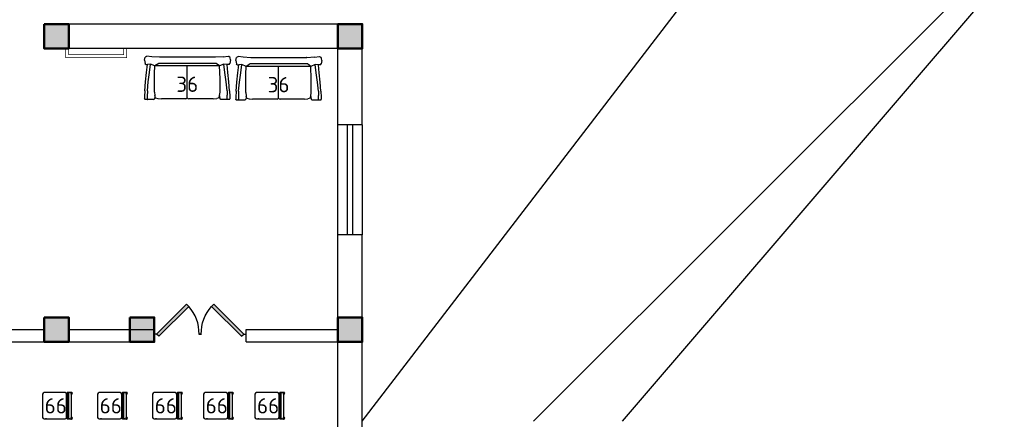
# Model space of a CAD drawing. Header units: millimetres. Extents: x 151654 to 877351, y 70322 to 154322.
# Tile 143 of 173: x 378650 to 394752, y 99187 to 105728. Entities that reach past the tile are written whole.
import ezdxf

# ---------------------------------------------------------------- set-up
doc = ezdxf.new("R2010")
doc.units = ezdxf.units.MM
doc.layers.add('kolonn', color=7, linetype='Continuous')
doc.layers.add('Tech_equipment_001', color=3, linetype='Continuous', lineweight=30)
doc.layers.add('технологич.о', color=152, linetype='Continuous', lineweight=30)
doc.styles.add('GOST', font='isocpeur.ttf')

# ---------------------------------------------------------------- blocks, each defined once
blk = doc.blocks.new('ghsdd')
at = {"ltscale": 50, "true_color": 0x757575}
h = blk.add_hatch(color=8, dxfattribs=at)
h.paths.add_polyline_path([(0, 200), (-200, 200), (-200, 0), (0, 0)])
h.paths.add_polyline_path([(200, 0), (200, 200), (0, 200), (0, 0)])
h.paths.add_polyline_path([(0, 0), (-200, 0), (-200, -200), (0, -200)])
h.paths.add_polyline_path([(0, 0), (0, -200), (200, -200), (200, 0)])
at = {"lineweight": 50, "ltscale": 50}
blk.add_lwpolyline([(200, 200), (200, -200), (-200, -200), (-200, 200), (200, 200)], dxfattribs=at)
blk = doc.blocks.new('jfgjhsdf')
blk.add_hatch(color=1).paths.add_polyline_path([(-593, 731), (-637, 687), (0, 50), (44, 94)])
at = {"color": 1}
for p, q in [((0, 1000), (0, 950)), ((0, 50), (0, 0))]:
    blk.add_line(p, q, dxfattribs=at)
blk.add_lwpolyline([(0, 50), (-637, 687), (-593, 731), (44, 94), (0, 50)], dxfattribs=at)
blk.add_arc((-33, 130), 821, 87.662, 132.9147, dxfattribs=at)
blk = doc.blocks.new('s-style4-2')
at = {"layer": 'технологич.о', "linetype": 'Continuous'}
for p, q in [((-706, 649), (-701, 681)), ((-706, 649), (-698, 590)), ((-701, 681), (-698, 696)), ((-698, 696), (-678, 707)), ((-670, 710), (-678, 707)), ((-587, 700), (-670, 710)), ((-587, 700), (-462, 693)), ((-465, 694), (-456, 694)), ((-462, 693), (454, 693)), ((454, 693), (578, 700)), ((578, 700), (661, 710)), ((661, 710), (668, 707)), ((668, 707), (689, 696)), ((700, 647), (689, 696)), ((700, 647), (689, 590)), ((-687, 577), (-698, 590)), ((-687, 577), (-653, 577)), ((-666, 446), (-653, 577)), ((-653, 577), (-600, 581)), ((-617, 446), (-600, 581)), ((-600, 581), (-527, 550)), ((-536, 339), (-527, 550)), ((-527, 550), (-473, 592)), ((-527, 550), (528, 550)), ((-473, 592), (-462, 593)), ((-462, 593), (454, 593)), ((-1, 28), (1, 550)), ((454, 593), (464, 592)), ((464, 592), (528, 550)), ((528, 550), (601, 580)), ((534, 425), (528, 551)), ((617, 446), (601, 580)), ((601, 580), (651, 577)), ((665, 446), (651, 577)), ((678, 577), (651, 577)), ((678, 577), (689, 590)), ((-682, 291), (-666, 446)), ((-637, 291), (-617, 446)), ((-536, 123), (-536, 339)), ((534, 123), (534, 425)), ((637, 291), (617, 446)), ((683, 291), (665, 446)), ((-693, 146), (-682, 291)), ((-652, 146), (-637, 291)), ((652, 146), (637, 291)), ((695, 146), (683, 291)), ((-693, 146), (-696, 49)), ((-696, 49), (-696, 12)), ((-693, 0), (-696, 12)), ((-693, 0), (-651, 0)), ((-656, 0), (-652, 3)), ((-652, 146), (-655, 73)), ((-655, 12), (-655, 73)), ((-651, 0), (-655, 12)), ((-651, 0), (-552, 0)), ((-552, 0), (-535, 12)), ((-530, 65), (-536, 123)), ((-529, 49), (-535, 12)), ((-520, 28), (-530, 65)), ((-528, 60), (-529, 49)), ((-520, 28), (-482, 19)), ((-425, 14), (-482, 19)), ((-425, 14), (-25, 14)), ((-12, 19), (-25, 14)), ((-1, 28), (-12, 19)), ((0, 28), (-1, 123)), ((0, 28), (10, 19)), ((24, 14), (10, 19)), ((24, 14), (423, 14)), ((481, 19), (423, 14)), ((518, 28), (481, 19)), ((518, 28), (528, 65)), ((534, 123), (528, 65)), ((529, 79), (530, 49)), ((530, 49), (536, 12)), ((553, 0), (536, 12)), ((651, 0), (655, 12)), ((654, 0), (651, 2)), ((652, 146), (655, 49)), ((655, 49), (655, 12)), ((694, 0), (698, 12)), ((695, 146), (698, 49)), ((698, 49), (698, 12)), ((553, 0), (651, 0)), ((651, 0), (694, 0))]:
    blk.add_line(p, q, dxfattribs=at)

msp = doc.modelspace()

# ---------------------------------------------------------------- linework, layer by layer
for p, q in [((384251.5, 99154.5), (390151.5, 106854.5)), ((394751.5, 106854.5), (387051.5, 99154.5)), ((394751.5, 106454.5), (388504.9, 99154.5))]:
    msp.add_line(p, q)
at = {"lineweight": 30}
for p, q in [((384251.5, 105654.5), (379051.5, 105654.5)), ((379051.5, 105254.5), (379051.5, 105654.5)), ((384251.5, 104004.5), (384251.5, 105654.5)), ((383851.5, 105254.5), (379051.5, 105254.5)), ((383851.5, 104004.5), (383851.5, 105254.5)), ((384251.5, 104004.5), (383851.5, 104004.5)), ((384251.5, 102204.5), (383851.5, 102204.5)), ((383851.5, 100654.5), (383851.5, 102204.5)), ((384251.5, 92254.5), (384251.5, 102204.5)), ((379051.5, 100854.5), (379451.5, 100854.5)), ((379051.5, 100854.5), (379051.5, 100654.5)), ((379451.5, 100854.5), (379451.5, 100654.5)), ((376451.5, 100654.5), (379051.5, 100654.5)), ((379451.5, 100654.5), (380851.5, 100654.5)), ((380851.5, 100454.5), (380851.5, 100654.5)), ((382351.5, 100454.5), (382351.5, 100654.5)), ((382351.5, 100654.5), (383851.5, 100654.5)), ((374651.5, 100454.5), (380851.5, 100454.5)), ((382351.5, 100454.5), (383851.5, 100454.5)), ((383851.5, 92654.5), (383851.5, 100454.5))]:
    msp.add_line(p, q, dxfattribs=at)
at = {"color": 1}
for p, q in [((383851.5, 102204.5), (383851.5, 104004.5)), ((384011.5, 102204.5), (384011.5, 104004.5)), ((384091.5, 104004.5), (384091.5, 102204.5)), ((384251.5, 104004.5), (384251.5, 102204.5))]:
    msp.add_line(p, q, dxfattribs=at)
at = {"lineweight": -2, "ltscale": 100, "const_width": 10}
for points in [[(379401.5, 105254.5), (379401.5, 105104.5), (380401.5, 105104.5), (380401.5, 105254.5)], [(379451.5, 105254.5), (379451.5, 105154.5), (380351.5, 105154.5), (380351.5, 105254.5)]]:
    msp.add_lwpolyline(points, dxfattribs=at)
at = {"layer": 'Tech_equipment_001', "color": 152}
for p, q in [((379024.5, 99599.2), (379024.5, 99218.2)), ((379392.8, 99624.6), (379049.9, 99624.6)), ((379087.6, 99624.8), (379087.6, 99624.8)), ((379418.2, 99218.2), (379418.2, 99599.2)), ((379427.1, 99599.2), (379427.1, 99218.2)), ((379449.2, 99624.6), (379429.3, 99624.6)), ((379487.2, 99624.6), (379449.2, 99624.6)), ((379451.4, 99218.2), (379451.4, 99599.2)), ((379465.8, 99624.8), (379471.5, 99624.8)), ((379498.8, 99625.1), (379468.6, 99625.1)), ((379489.4, 99599.2), (379489.4, 99218.2)), ((379924.5, 99599.2), (379924.5, 99218.2)), ((380292.8, 99624.6), (379949.9, 99624.6)), ((379987.6, 99624.8), (379987.6, 99624.8)), ((380318.2, 99218.2), (380318.2, 99599.2)), ((380327.1, 99599.2), (380327.1, 99218.2)), ((380349.2, 99624.6), (380329.3, 99624.6)), ((380387.2, 99624.6), (380349.2, 99624.6)), ((380351.4, 99218.2), (380351.4, 99599.2)), ((380365.8, 99624.8), (380371.5, 99624.8)), ((380398.8, 99625.1), (380368.6, 99625.1)), ((380389.4, 99599.2), (380389.4, 99218.2)), ((380824.5, 99599.2), (380824.5, 99218.2)), ((381192.8, 99624.6), (380849.9, 99624.6)), ((380887.6, 99624.8), (380887.6, 99624.8)), ((381218.2, 99218.2), (381218.2, 99599.2)), ((381227.1, 99599.2), (381227.1, 99218.2)), ((381249.2, 99624.6), (381229.3, 99624.6)), ((381287.2, 99624.6), (381249.2, 99624.6)), ((381251.4, 99218.2), (381251.4, 99599.2)), ((381265.8, 99624.8), (381271.5, 99624.8)), ((381298.8, 99625.1), (381268.6, 99625.1)), ((381289.4, 99599.2), (381289.4, 99218.2)), ((381657.8, 99599.2), (381657.8, 99218.2)), ((382026.1, 99624.6), (381683.2, 99624.6)), ((381720.9, 99624.8), (381720.9, 99624.8)), ((382051.5, 99218.2), (382051.5, 99599.2)), ((382060.3, 99599.2), (382060.3, 99218.2)), ((382082.5, 99624.6), (382062.5, 99624.6)), ((382120.4, 99624.6), (382082.5, 99624.6)), ((382084.7, 99218.2), (382084.7, 99599.2)), ((382099, 99624.8), (382104.7, 99624.8)), ((382132.1, 99625.1), (382101.9, 99625.1)), ((382122.6, 99599.2), (382122.6, 99218.2)), ((382497.8, 99599.2), (382497.8, 99218.2)), ((382866.1, 99624.6), (382523.2, 99624.6)), ((382560.9, 99624.8), (382560.9, 99624.8)), ((382891.5, 99218.2), (382891.5, 99599.2)), ((382900.3, 99599.2), (382900.3, 99218.2)), ((382922.5, 99624.6), (382902.5, 99624.6)), ((382960.4, 99624.6), (382922.5, 99624.6)), ((382924.7, 99218.2), (382924.7, 99599.2)), ((382939, 99624.8), (382944.7, 99624.8)), ((382972.1, 99625.1), (382941.9, 99625.1)), ((382962.6, 99599.2), (382962.6, 99218.2)), ((379049.9, 99192.8), (379392.8, 99192.8)), ((379087.6, 99192.8), (379087.6, 99192.8)), ((379429.3, 99192.8), (379449.2, 99192.8)), ((379449.2, 99192.8), (379487.2, 99192.8)), ((379471.1, 99192.8), (379466.2, 99192.8)), ((379468.6, 99192.5), (379498.8, 99192.5)), ((379949.9, 99192.8), (380292.8, 99192.8)), ((379987.6, 99192.8), (379987.6, 99192.8)), ((380329.3, 99192.8), (380349.2, 99192.8)), ((380349.2, 99192.8), (380387.2, 99192.8)), ((380371.1, 99192.8), (380366.2, 99192.8)), ((380368.6, 99192.5), (380398.8, 99192.5)), ((380849.9, 99192.8), (381192.8, 99192.8)), ((380887.6, 99192.8), (380887.6, 99192.8)), ((381229.3, 99192.8), (381249.2, 99192.8)), ((381249.2, 99192.8), (381287.2, 99192.8)), ((381271.1, 99192.8), (381266.2, 99192.8)), ((381268.6, 99192.5), (381298.8, 99192.5)), ((381683.2, 99192.8), (382026.1, 99192.8)), ((381720.9, 99192.8), (381720.9, 99192.8)), ((382062.5, 99192.8), (382082.5, 99192.8)), ((382082.5, 99192.8), (382120.4, 99192.8)), ((382104.3, 99192.8), (382099.4, 99192.8)), ((382101.9, 99192.5), (382132.1, 99192.5)), ((382523.2, 99192.8), (382866.1, 99192.8)), ((382560.9, 99192.8), (382560.9, 99192.8)), ((382902.5, 99192.8), (382922.5, 99192.8)), ((382922.5, 99192.8), (382960.4, 99192.8)), ((382944.3, 99192.8), (382939.4, 99192.8)), ((382941.9, 99192.5), (382972.1, 99192.5))]:
    msp.add_line(p, q, dxfattribs=at)
at = {"layer": 'Tech_equipment_001', "color": 152, "flags": 128}
for points in [[(379418.2, 99599.2), (379419.7, 99599.2), (379421.3, 99599.1), (379422.8, 99598.9), (379424.3, 99598.7), (379425.8, 99598.4), (379427.1, 99598.1)], [(380318.2, 99599.2), (380319.7, 99599.2), (380321.3, 99599.1), (380322.8, 99598.9), (380324.3, 99598.7), (380325.8, 99598.4), (380327.1, 99598.1)], [(381218.2, 99599.2), (381219.7, 99599.2), (381221.3, 99599.1), (381222.8, 99598.9), (381224.3, 99598.7), (381225.8, 99598.4), (381227.1, 99598.1)], [(382051.5, 99599.2), (382053, 99599.2), (382054.5, 99599.1), (382056, 99598.9), (382057.5, 99598.7), (382059, 99598.4), (382060.3, 99598.1)], [(382891.5, 99599.2), (382893, 99599.2), (382894.5, 99599.1), (382896, 99598.9), (382897.5, 99598.7), (382899, 99598.4), (382900.3, 99598.1)], [(379087.6, 99192.5), (379073.6, 99192.5)], [(379418.2, 99218.2), (379419.7, 99218.2), (379421.3, 99218.3), (379422.8, 99218.5), (379424.3, 99218.7), (379425.8, 99219), (379427.1, 99219.2)], [(379987.6, 99192.5), (379973.6, 99192.5)], [(380318.2, 99218.2), (380319.7, 99218.2), (380321.3, 99218.3), (380322.8, 99218.5), (380324.3, 99218.7), (380325.8, 99219), (380327.1, 99219.2)], [(380887.6, 99192.5), (380873.6, 99192.5)], [(381218.2, 99218.2), (381219.7, 99218.2), (381221.3, 99218.3), (381222.8, 99218.5), (381224.3, 99218.7), (381225.8, 99219), (381227.1, 99219.2)], [(381720.9, 99192.5), (381706.8, 99192.5)], [(382051.5, 99218.2), (382053, 99218.2), (382054.5, 99218.3), (382056, 99218.5), (382057.5, 99218.7), (382059, 99219), (382060.3, 99219.2)], [(382560.9, 99192.5), (382546.8, 99192.5)], [(382891.5, 99218.2), (382893, 99218.2), (382894.5, 99218.3), (382896, 99218.5), (382897.5, 99218.7), (382899, 99219), (382900.3, 99219.2)]]:
    msp.add_lwpolyline(points, dxfattribs=at)
at = {"layer": 'Tech_equipment_001', "color": 152}
for centre, radius, start, end in [((379049.9, 99599.2), 25.4, 90, 180), ((379392.8, 99599.2), 25.4, 0, 90), ((379496.4, 99612.4), 15.1, 90, 120), ((379496.4, 99612.4), 15.1, 242.18338, 270), ((379496.4, 99612.4), 15.1, 270, 90), ((379949.9, 99599.2), 25.4, 90, 180), ((380292.8, 99599.2), 25.4, 0, 90), ((380396.4, 99612.4), 15.1, 90, 120), ((380396.4, 99612.4), 15.1, 242.18338, 270), ((380396.4, 99612.4), 15.1, 270, 90), ((380849.9, 99599.2), 25.4, 90, 180), ((381192.8, 99599.2), 25.4, 0, 90), ((381296.4, 99612.4), 15.1, 90, 120), ((381296.4, 99612.4), 15.1, 242.18338, 270), ((381296.4, 99612.4), 15.1, 270, 90), ((381683.2, 99599.2), 25.4, 90, 180), ((382026.1, 99599.2), 25.4, 0, 90), ((382129.6, 99612.4), 15.1, 90, 120), ((382129.6, 99612.4), 15.1, 242.18338, 270), ((382129.6, 99612.4), 15.1, 270, 90), ((382523.2, 99599.2), 25.4, 90, 180), ((382866.1, 99599.2), 25.4, 0, 90), ((382969.6, 99612.4), 15.1, 90, 120), ((382969.6, 99612.4), 15.1, 242.18338, 270), ((382969.6, 99612.4), 15.1, 270, 90), ((379049.9, 99218.2), 25.4, 180, 270), ((379392.8, 99218.2), 25.4, 270, 0), ((379496.4, 99205.2), 15.1, 240, 270), ((379496.4, 99205.2), 15.1, 90, 117.81662), ((379496.4, 99205.2), 15.1, 270, 90), ((379949.9, 99218.2), 25.4, 180, 270), ((380292.8, 99218.2), 25.4, 270, 0), ((380396.4, 99205.2), 15.1, 240, 270), ((380396.4, 99205.2), 15.1, 90, 117.81662), ((380396.4, 99205.2), 15.1, 270, 90), ((380849.9, 99218.2), 25.4, 180, 270), ((381192.8, 99218.2), 25.4, 270, 0), ((381296.4, 99205.2), 15.1, 240, 270), ((381296.4, 99205.2), 15.1, 90, 117.81662), ((381296.4, 99205.2), 15.1, 270, 90), ((381683.2, 99218.2), 25.4, 180, 270), ((382026.1, 99218.2), 25.4, 270, 0), ((382129.6, 99205.2), 15.1, 240, 270), ((382129.6, 99205.2), 15.1, 90, 117.81662), ((382129.6, 99205.2), 15.1, 270, 90), ((382523.2, 99218.2), 25.4, 180, 270), ((382866.1, 99218.2), 25.4, 270, 0), ((382969.6, 99205.2), 15.1, 240, 270), ((382969.6, 99205.2), 15.1, 90, 117.81662), ((382969.6, 99205.2), 15.1, 270, 90)]:
    msp.add_arc(centre, radius, start, end, dxfattribs=at)
for centre, major_axis, ratio, start_param, end_param in [((379429.3, 99599.2), (0, -25.4), 0.0871557, 3.1415927, 4.712389), ((379449.2, 99599.2), (0, 25.4), 0.0871557, 4.712389, 6.2831853), ((379498.8, 99612.4), (0, -12.7), 0.9961947, 1.5707963, 4.712389), ((379498.8, 99612.4), (0, -12.7), 0.9961947, 4.712389, 7.8539816), ((379487.2, 99599.2), (0, 25.4), 0.0871557, 5.7595865, 6.2831853), ((379487.2, 99599.2), (0, 25.4), 0.0871557, 4.712389, 4.9285557), ((380329.3, 99599.2), (0, -25.4), 0.0871557, 3.1415927, 4.712389), ((380349.2, 99599.2), (0, 25.4), 0.0871557, 4.712389, 6.2831853), ((380398.8, 99612.4), (0, -12.7), 0.9961947, 1.5707963, 4.712389), ((380398.8, 99612.4), (0, -12.7), 0.9961947, 4.712389, 7.8539816), ((380387.2, 99599.2), (0, 25.4), 0.0871557, 5.7595865, 6.2831853), ((380387.2, 99599.2), (0, 25.4), 0.0871557, 4.712389, 4.9285557), ((381229.3, 99599.2), (0, -25.4), 0.0871557, 3.1415927, 4.712389), ((381249.2, 99599.2), (0, 25.4), 0.0871557, 4.712389, 6.2831853), ((381298.8, 99612.4), (0, -12.7), 0.9961947, 1.5707963, 4.712389), ((381298.8, 99612.4), (0, -12.7), 0.9961947, 4.712389, 7.8539816), ((381287.2, 99599.2), (0, 25.4), 0.0871557, 5.7595865, 6.2831853), ((381287.2, 99599.2), (0, 25.4), 0.0871557, 4.712389, 4.9285557), ((382062.5, 99599.2), (0, -25.4), 0.0871557, 3.1415927, 4.712389), ((382082.5, 99599.2), (0, 25.4), 0.0871557, 4.712389, 6.2831853), ((382132.1, 99612.4), (0, -12.7), 0.9961947, 1.5707963, 4.712389), ((382132.1, 99612.4), (0, -12.7), 0.9961947, 4.712389, 7.8539816), ((382120.4, 99599.2), (0, 25.4), 0.0871557, 5.7595865, 6.2831853), ((382120.4, 99599.2), (0, 25.4), 0.0871557, 4.712389, 4.9285557), ((382902.5, 99599.2), (0, -25.4), 0.0871557, 3.1415927, 4.712389), ((382922.5, 99599.2), (0, 25.4), 0.0871557, 4.712389, 6.2831853), ((382972.1, 99612.4), (0, -12.7), 0.9961947, 1.5707963, 4.712389), ((382972.1, 99612.4), (0, -12.7), 0.9961947, 4.712389, 7.8539816), ((382960.4, 99599.2), (0, 25.4), 0.0871557, 5.7595865, 6.2831853), ((382960.4, 99599.2), (0, 25.4), 0.0871557, 4.712389, 4.9285557), ((379429.3, 99218.2), (0, -25.4), 0.0871557, 4.712389, 6.2831853), ((379449.2, 99218.2), (0, 25.4), 0.0871557, 3.1415927, 4.712389), ((379498.8, 99205.2), (0, -12.7), 0.9961947, 1.5707963, 4.712389), ((379498.8, 99205.2), (0, 12.7), 0.9961947, 1.5707963, 4.712389), ((379487.2, 99218.2), (0, 25.4), 0.0871557, 3.1415927, 3.7383292), ((379487.2, 99218.2), (0, -25.4), 0.0871557, 1.3588994, 1.5707963), ((380329.3, 99218.2), (0, -25.4), 0.0871557, 4.712389, 6.2831853), ((380349.2, 99218.2), (0, 25.4), 0.0871557, 3.1415927, 4.712389), ((380398.8, 99205.2), (0, -12.7), 0.9961947, 1.5707963, 4.712389), ((380398.8, 99205.2), (0, 12.7), 0.9961947, 1.5707963, 4.712389), ((380387.2, 99218.2), (0, 25.4), 0.0871557, 3.1415927, 3.7383292), ((380387.2, 99218.2), (0, -25.4), 0.0871557, 1.3588994, 1.5707963), ((381229.3, 99218.2), (0, -25.4), 0.0871557, 4.712389, 6.2831853), ((381249.2, 99218.2), (0, 25.4), 0.0871557, 3.1415927, 4.712389), ((381298.8, 99205.2), (0, -12.7), 0.9961947, 1.5707963, 4.712389), ((381298.8, 99205.2), (0, 12.7), 0.9961947, 1.5707963, 4.712389), ((381287.2, 99218.2), (0, 25.4), 0.0871557, 3.1415927, 3.7383292), ((381287.2, 99218.2), (0, -25.4), 0.0871557, 1.3588994, 1.5707963), ((382062.5, 99218.2), (0, -25.4), 0.0871557, 4.712389, 6.2831853), ((382082.5, 99218.2), (0, 25.4), 0.0871557, 3.1415927, 4.712389), ((382132.1, 99205.2), (0, -12.7), 0.9961947, 1.5707963, 4.712389), ((382132.1, 99205.2), (0, 12.7), 0.9961947, 1.5707963, 4.712389), ((382120.4, 99218.2), (0, 25.4), 0.0871557, 3.1415927, 3.7383292), ((382120.4, 99218.2), (0, -25.4), 0.0871557, 1.3588994, 1.5707963), ((382902.5, 99218.2), (0, -25.4), 0.0871557, 4.712389, 6.2831853), ((382922.5, 99218.2), (0, 25.4), 0.0871557, 3.1415927, 4.712389), ((382972.1, 99205.2), (0, -12.7), 0.9961947, 1.5707963, 4.712389), ((382972.1, 99205.2), (0, 12.7), 0.9961947, 1.5707963, 4.712389), ((382960.4, 99218.2), (0, 25.4), 0.0871557, 3.1415927, 3.7383292), ((382960.4, 99218.2), (0, -25.4), 0.0871557, 1.3588994, 1.5707963)]:
    msp.add_ellipse(centre, major_axis=major_axis, ratio=ratio, start_param=start_param, end_param=end_param, dxfattribs=at)
for points in [[(379466.4, 99624.9), (379466.5, 99625), (379467.1, 99625), (379468.5, 99625.2), (379469.9, 99625.1), (379470.8, 99624.9)], [(380366.4, 99624.9), (380366.5, 99625), (380367.1, 99625), (380368.5, 99625.2), (380369.9, 99625.1), (380370.8, 99624.9)], [(381266.4, 99624.9), (381266.5, 99625), (381267.1, 99625), (381268.5, 99625.2), (381269.9, 99625.1), (381270.8, 99624.9)], [(382099.7, 99624.9), (382099.7, 99625), (382100.3, 99625), (382101.8, 99625.2), (382103.2, 99625.1), (382104.1, 99624.9)], [(382939.7, 99624.9), (382939.8, 99625), (382940.3, 99625), (382941.8, 99625.2), (382943.2, 99625.1), (382944.1, 99624.9)], [(379470.8, 99192.7), (379470.7, 99192.7), (379470.2, 99192.6), (379468.7, 99192.5), (379467.3, 99192.6), (379466.4, 99192.7)], [(380370.8, 99192.7), (380370.7, 99192.7), (380370.2, 99192.6), (380368.7, 99192.5), (380367.3, 99192.6), (380366.4, 99192.7)], [(381270.8, 99192.7), (381270.7, 99192.7), (381270.2, 99192.6), (381268.7, 99192.5), (381267.3, 99192.6), (381266.4, 99192.7)], [(382104.1, 99192.7), (382104, 99192.7), (382103.4, 99192.6), (382102, 99192.5), (382100.6, 99192.6), (382099.7, 99192.7)], [(382944.1, 99192.7), (382944, 99192.7), (382943.4, 99192.6), (382942, 99192.5), (382940.6, 99192.6), (382939.7, 99192.7)]]:
    msp.add_open_spline(points, degree=3, knots=[-0.55555556, -0.55555556, -0.55555556, -0.55555556, -0.54861111, -0.51388889, -0.44444444, -0.44444444, -0.44444444, -0.44444444], dxfattribs=at)

# ---------------------------------------------------------------- block references
at = {"yscale": 0.7692307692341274}
for p, xscale, zscale, rotation in [((380851.5, 100579.5), 0.7692307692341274, 0.7692307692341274, 270), ((382351.5, 100579.5), -0.7692307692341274, 0.7692307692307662, 90)]:
    msp.add_blockref('jfgjhsdf', p, dxfattribs=dict(at, xscale=xscale, zscale=zscale, rotation=rotation))
at = {"layer": 'kolonn', "xscale": -1}
for p in [(379251.5, 105454.5), (384051.5, 105454.5), (379251.5, 100654.5), (380651.5, 100654.5), (384051.5, 100654.5)]:
    msp.add_blockref('ghsdd', p, dxfattribs=at)
at = {"layer": 'технологич.о', "linetype": 'Continuous', "xscale": -1}
for p in [(381389.9, 104419.8), (382882.8, 104412.8)]:
    msp.add_blockref('s-style4-2', p, dxfattribs=at)

# ---------------------------------------------------------------- texts
at = {"style": 'GOST'}
for s, p in [('36', (381212.4, 104545.7)), ('36', (382705.4, 104538.8)), ('66', (379058.7, 99283.1, 11.2)), ('66', (379958.7, 99283.1, 11.2)), ('66', (380858.7, 99283.1, 11.2)), ('66', (381692, 99283.1, 11.2)), ('66', (382532, 99283.1, 11.2))]:
    msp.add_text(s, height=250, dxfattribs=at).set_placement(p)

doc.saveas('drawing.dxf')
